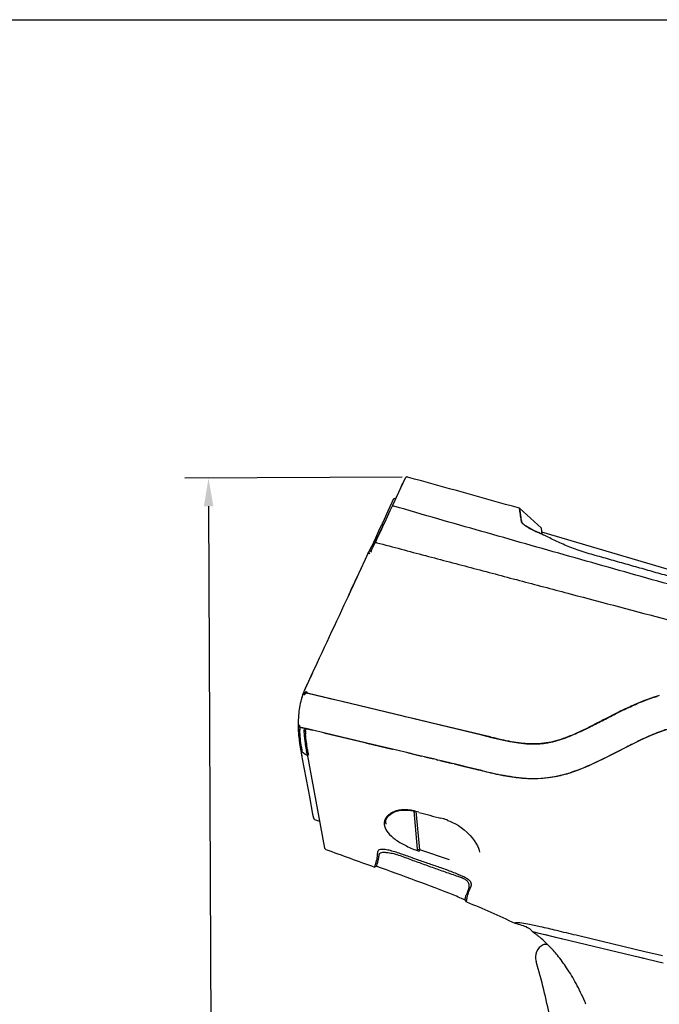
# Model space of a CAD drawing. Header units: millimetres. Extents: x 474 to 890, y 0 to 298.
# Tile 12 of 19: x 602 to 670, y 194 to 298. Entities that reach past the tile are written whole.
import ezdxf

# ---------------------------------------------------------------- set-up
doc = ezdxf.new("R2010")
doc.units = ezdxf.units.MM
doc.header["$LTSCALE"] = 23.1
doc.header["$PDMODE"] = 3
doc.header["$PDSIZE"] = 8
doc.layers.get('0').update_dxf_attribs({"linetype": 'CONTINUOUS'})
doc.layers.get('Defpoints').update_dxf_attribs({"linetype": 'CONTINUOUS'})
doc.layers.add('20_ALL_FEATURES', color=7, linetype='CONTINUOUS')
doc.layers.add('51__DRAFT_DIMS', color=7, linetype='CONTINUOUS')
doc.styles.get("Standard").update_dxf_attribs({"font": 'simfang.ttf'})
doc.dimstyles.new('DIMSTYLE_1', dxfattribs={"dimtxt": 3, "dimasz": 3, "dimexe": 2.5, "dimexo": 0.5, "dimgap": 0.75, "dimtad": 1, "dimdec": 1, "dimdsep": 46, "dimtxsty": 'STANDARD', "dimblk": '_FILLED', "dimblk1": '_FILLED', "dimblk2": '_FILLED', "dimcen": 0.09, "dimclrt": 3, "dimadec": 1, "dimazin": 2, "dimtp": 0.5, "dimtm": 0.5, "dimtfac": 1, "dimtdec": 1, "dimtofl": 0, "dimtmove": 0, "dimatfit": 3, "dimldrblk": '_FILLED', "dimfxl": 1, "dimtolj": 1, "dimarcsym": 0})

# ---------------------------------------------------------------- blocks, each defined once
blk = doc.blocks.new('_FILLED')
at = {"color": 0, "linetype": 'ByBlock'}
blk.add_solid([(0, 0), (-1, 0.167), (-1, -0.167)], dxfattribs=at)
blk = doc.blocks.new('*D15')
at = {"layer": '51__DRAFT_DIMS', "color": 0, "lineweight": -2}
for p, q in [((642.25, 249.64), (619.15, 249.53)), ((622.48, 83.02), (621.67, 246.54)), ((661.83, 80.22), (620, 80.01))]:
    blk.add_line(p, q, dxfattribs=at)
at = {"layer": 'Defpoints', "color": 0}
for p in [(621.65, 249.54), (642.75, 249.65), (662.33, 80.22)]:
    blk.add_point(p, dxfattribs=at)
at = {"layer": '51__DRAFT_DIMS', "color": 0, "linetype": 'ByBlock', "lineweight": -2, "xscale": 3, "yscale": 3, "zscale": 3}
for p, rotation in [((621.65, 249.54), 90.28656286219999), ((622.5, 80.02), 270.2865628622)]:
    blk.add_blockref('_FILLED', p, dxfattribs=dict(at, rotation=rotation))
at = {"layer": '51__DRAFT_DIMS', "color": 3, "insert": (625.88, 164.72), "char_height": 3, "attachment_point": 2, "rotation": 270.2866}
blk.add_mtext('\\A1;169.5', dxfattribs=at)

msp = doc.modelspace()

# ---------------------------------------------------------------- linework, layer by layer
msp.add_lwpolyline([(474.26, 298.29), (890.02, 298.29), (890.02, -0.5), (474.26, -0.5)], close=True)
at = {"layer": '20_ALL_FEATURES', "color": 7}
for p, q in [((642.57, 249.53), (641.61, 247.48)), ((642.05, 248.41), (642.14, 248.6)), ((642.14, 248.6), (642.25, 248.85)), ((642.25, 248.85), (642.31, 248.97)), ((641.3, 247.24), (641.15, 246.93)), ((641.32, 247.28), (641.3, 247.24)), ((641.49, 247.22), (641.47, 247.16)), ((641.61, 247.48), (641.49, 247.22)), ((641.15, 246.93), (640.72, 246)), ((641.14, 246.46), (640.94, 246.04)), ((641.21, 246.62), (641.14, 246.46)), ((641.47, 247.16), (641.21, 246.62)), ((654.72, 246.32), (657.06, 244.22)), ((640.72, 246), (640.17, 244.82)), ((640.94, 246.04), (640.35, 244.77)), ((639.85, 244.14), (639.39, 243.15)), ((640.05, 244.16), (639.56, 243.12)), ((640, 244.46), (639.85, 244.14)), ((640.15, 244.34), (639.96, 243.92)), ((640.07, 244.61), (640, 244.46)), ((640.15, 244.39), (640.05, 244.16)), ((640.13, 244.74), (640.07, 244.61)), ((640.17, 244.82), (640.13, 244.74)), ((640.35, 244.77), (640.15, 244.34)), ((640.33, 244.76), (640.15, 244.39)), ((655.13, 244.63), (655.17, 244.6)), ((657.12, 243.55), (657.06, 244.22)), ((657.06, 244.22), (657.06, 244.22)), ((657.06, 244.22), (657.06, 244.22)), ((639.39, 243.15), (638.93, 242.15)), ((639.56, 243.12), (639.12, 242.18)), ((639.56, 243.07), (639.4, 242.73)), ((639.96, 243.92), (639.56, 243.07)), ((656.9, 243.65), (656.81, 243.7)), ((656.81, 243.69), (656.94, 243.63)), ((674.9, 238.52), (657.1, 243.77)), ((638.93, 242.15), (638.77, 241.82)), ((638.78, 241.83), (638.84, 241.97)), ((638.84, 241.97), (638.93, 242.17)), ((638.93, 242.17), (638.98, 242.26)), ((639.12, 242.18), (638.96, 241.84)), ((638.97, 242.25), (638.97, 242.25)), ((639.4, 242.73), (639.36, 242.65)), ((638.38, 240.98), (638.6, 241.46)), ((638.39, 241), (638.63, 241.51)), ((638.6, 241.46), (638.7, 241.66)), ((638.65, 241.56), (638.61, 241.48)), ((638.69, 241.64), (638.65, 241.56)), ((638.73, 241.72), (638.69, 241.64)), ((638.7, 241.66), (638.78, 241.83)), ((638.77, 241.82), (638.73, 241.72)), ((638.97, 241.84), (638.88, 241.65)), ((638.96, 241.84), (638.88, 241.65)), ((636.58, 237.13), (636.63, 237.22)), ((636.63, 237.22), (636.79, 237.57)), ((632.48, 228.33), (632.45, 228.27)), ((632.59, 228.57), (632.48, 228.33)), ((632.7, 228.81), (632.59, 228.57)), ((632.79, 229), (632.89, 229.22)), ((632.16, 227.65), (632.14, 227.6)), ((632.38, 228.13), (632.16, 227.65)), ((632.45, 228.27), (632.38, 228.13)), ((632.04, 226.66), (631.93, 226.69)), ((631.97, 226.73), (632.11, 226.67)), ((632.13, 226.64), (632.04, 226.66)), ((651.76, 221.95), (632.13, 226.64)), ((632.2, 226.62), (632.13, 226.64)), ((633.99, 226.2), (632.2, 226.62)), ((669.29, 226.3), (669.25, 226.29)), ((634.04, 226.18), (633.99, 226.2)), ((634.59, 226.05), (634.04, 226.18)), ((635.69, 225.79), (634.59, 226.05)), ((635.86, 225.75), (635.69, 225.79)), ((642.34, 224.2), (635.86, 225.75)), ((642.56, 224.15), (642.34, 224.2)), ((643.55, 223.91), (642.56, 224.15)), ((666.17, 225.06), (666.05, 225)), ((666.23, 225.08), (666.17, 225.06)), ((631.19, 223.24), (631.19, 223.22)), ((645.44, 223.46), (643.55, 223.91)), ((645.58, 223.42), (645.44, 223.46)), ((645.76, 223.38), (645.58, 223.42)), ((650.67, 222.21), (645.76, 223.38)), ((663.54, 223.74), (663.43, 223.68)), ((631.85, 222.93), (631.34, 223.05)), ((631.35, 223.05), (632.12, 222.86)), ((632.02, 222.85), (632.03, 222.88)), ((632.75, 222.71), (632.03, 222.88)), ((632.12, 222.86), (632.75, 222.71)), ((633.92, 222.43), (632.75, 222.71)), ((633.92, 222.43), (638.28, 221.39)), ((638.48, 221.34), (633.92, 222.43)), ((650.67, 222.21), (651.76, 221.95)), ((651.59, 221.99), (650.67, 222.21)), ((660.94, 222.46), (661.39, 222.67)), ((661.32, 222.64), (661.28, 222.62)), ((661.49, 222.72), (661.32, 222.64)), ((661.39, 222.67), (661.32, 222.64)), ((661.37, 222.66), (661.32, 222.64)), ((661.37, 222.66), (661.43, 222.69)), ((661.43, 222.69), (661.49, 222.72)), ((638.28, 221.39), (638.48, 221.34)), ((638.48, 221.34), (641.2, 220.69)), ((641.2, 220.69), (638.48, 221.34)), ((638.48, 221.34), (641.18, 220.7)), ((651.76, 221.95), (651.59, 221.99)), ((651.76, 221.95), (652.71, 221.72)), ((664.48, 220.1), (666.7, 221.22)), ((666.96, 221.35), (666.82, 221.28)), ((631.51, 220.28), (631.55, 220.04)), ((632.1, 220.29), (632.08, 220.42)), ((632.13, 220.15), (634, 210.18)), ((643.29, 220.19), (641.2, 220.69)), ((642.92, 220.28), (642.73, 220.33)), ((643.8, 220.07), (642.92, 220.28)), ((643.29, 220.19), (644.3, 219.95)), ((644.3, 219.95), (643.8, 220.07)), ((644.63, 219.87), (644.3, 219.95)), ((666.09, 220.91), (665.81, 220.77)), ((644.63, 219.87), (645.56, 219.65)), ((645.56, 219.65), (644.63, 219.87)), ((645.85, 219.58), (645.56, 219.65)), ((645.85, 219.58), (646.04, 219.53)), ((646.04, 219.53), (645.85, 219.58)), ((646.26, 219.48), (646.04, 219.53)), ((646.26, 219.48), (647.55, 219.17)), ((647.31, 219.23), (646.26, 219.48)), ((647.55, 219.17), (647.31, 219.23)), ((647.78, 219.12), (647.55, 219.17)), ((647.78, 219.12), (648.45, 218.96)), ((648.78, 218.88), (647.78, 219.12)), ((648.45, 218.96), (649.02, 218.82)), ((649.02, 218.82), (648.78, 218.88)), ((649.02, 218.82), (650.23, 218.53)), ((650.23, 218.53), (649.02, 218.82)), ((650.57, 218.45), (650.23, 218.53)), ((650.79, 218.4), (650.56, 218.45)), ((650.57, 218.45), (651.72, 218.18)), ((651.72, 218.18), (652.98, 217.91)), ((652.98, 217.91), (654.15, 217.72)), ((658.09, 217.72), (659.02, 217.9)), ((658.83, 217.86), (658.85, 217.86)), ((658.83, 217.86), (658.85, 217.86)), ((659.02, 217.9), (660, 218.16)), ((654.15, 217.72), (655.21, 217.61)), ((657.19, 217.62), (658.09, 217.72)), ((632.38, 215.63), (632.72, 213.79)), ((632.72, 213.79), (632.8, 213.38)), ((643.89, 210.07), (643.51, 214.13)), ((644.03, 213.98), (643.7, 214.07)), ((644.11, 209.99), (643.73, 214.09)), ((632.93, 213.23), (633.46, 213.04)), ((640.49, 212.82), (640.49, 212.9)), ((646.67, 213.27), (646.35, 213.36)), ((647.07, 213.12), (647.31, 213.04)), ((647.31, 213.04), (647.6, 212.9)), ((647.28, 208.94), (644.11, 209.99)), ((639.54, 208.22), (639.31, 208.15)), ((648.81, 204.72), (648.56, 204.82)), ((648.93, 204.68), (648.81, 204.72)), ((648.93, 204.68), (648.93, 204.69)), ((649.08, 204.46), (648.93, 204.68)), ((656.06, 201.3), (656.23, 201.26)), ((656.06, 201.3), (670.01, 197.97)), ((661.17, 200.8), (660.76, 200.9)), ((668.06, 199.15), (661.17, 200.8)), ((657.39, 199.97), (657.25, 199.9)), ((657.39, 199.97), (657.67, 199.95)), ((669.45, 198.82), (668.06, 199.15)), ((667.05, 198.67), (667.99, 198.45)), ((669.91, 198.71), (669.45, 198.82))]:
    msp.add_line(p, q, dxfattribs=at)
for points in [[(642.81, 249.64), (642.8, 249.64), (642.76, 249.65), (642.73, 249.65), (642.7, 249.64), (642.67, 249.63), (642.64, 249.61), (642.61, 249.59), (642.59, 249.56), (642.57, 249.53)], [(641.45, 247.36), (641.41, 247.34), (641.37, 247.33), (641.34, 247.31), (641.32, 247.28)], [(641.53, 247.35), (641.52, 247.35), (641.48, 247.36), (641.45, 247.36)], [(659.27, 221.78), (660.08, 222.09), (660.94, 222.46)], [(666.7, 221.22), (667.7, 221.71), (668.64, 222.14), (669.52, 222.5), (670.35, 222.78)], [(652.71, 221.72), (653.7, 221.52), (654.6, 221.37), (655.45, 221.28), (656.25, 221.25), (656.99, 221.29), (657.74, 221.38), (658.5, 221.55), (659.27, 221.78)], [(660, 218.16), (661.01, 218.5), (662.07, 218.94), (663.24, 219.48), (664.48, 220.1)], [(655.21, 217.61), (656.23, 217.58), (657.19, 217.62)], [(640.49, 212.9), (640.5, 213.06), (640.54, 213.22), (640.61, 213.37), (640.71, 213.51), (640.82, 213.64), (640.96, 213.75), (641.11, 213.86), (641.27, 213.95), (641.45, 214.03), (641.64, 214.1), (641.83, 214.15), (642.04, 214.19), (642.25, 214.21), (642.47, 214.22), (642.7, 214.22), (642.93, 214.2), (643.18, 214.17)], [(643.18, 214.17), (643.43, 214.12), (643.58, 214.08)], [(647.6, 212.9), (647.91, 212.75), (648.22, 212.56), (648.53, 212.35), (648.85, 212.11), (649.15, 211.84), (649.43, 211.56), (649.68, 211.27), (649.91, 210.98), (650.09, 210.69), (650.24, 210.43), (650.35, 210.18), (650.42, 209.95), (650.47, 209.75)], [(656.23, 201.26), (656.76, 201.13), (657.44, 200.98)], [(657.44, 200.98), (658.28, 200.76), (659.28, 200.53)]]:
    msp.add_lwpolyline(points, dxfattribs=at)
for centre, radius, start, end in [((107.92, -1693.3), 2015.22, 74.25625, 74.608), ((649.72, 244.31), 5.24, 7.7736, 9.0601), ((655.83, 245.47), 1.09, 223.8501, 226.4666), ((656.06, 245.7), 1.42, 226.4687, 229.0069), ((656.23, 245.9), 1.67, 228.9534, 229.5573), ((656.18, 245.84), 1.6, 229.3256, 230.4742), ((656.31, 245.98), 1.79, 230.4666, 231.1946), ((623.9, 172.95), 78.03, 64.6449, 64.9787), ((604.88, 131.55), 123.58, 64.9114, 65.0877), ((633.91, 193.66), 55.02, 64.5598, 64.8616), ((647.83, 220.1), 17.39, 155.6219, 155.9745), ((666.94, 211.39), 38.39, 155.0925, 155.56), ((638.95, 223.94), 7.71, 161.8667, 164.4756), ((638.96, 223.94), 7.73, 158.3606, 163.1693), ((639, 223.92), 7.77, 157.951, 160.154), ((631.89, 226.49), 0.204, 150.2823, 159.9269), ((640.04, 223.58), 8.79, 160.0377, 160.5482), ((639.11, 223.88), 7.89, 158.0997, 158.3597), ((639.06, 223.9), 7.83, 158.2035, 158.3448), ((640.55, 223.39), 9.33, 159.1181, 160.0335), ((639.5, 223.72), 8.31, 157.7531, 158.0989), ((639.43, 223.75), 8.23, 157.7591, 158.2008), ((640.96, 223.12), 9.88, 156.5378, 157.7248), ((639.84, 223.58), 8.68, 157.6335, 157.7617), ((641.13, 223.05), 10.07, 156.507, 157.6069), ((642.49, 222.47), 11.55, 155.9266, 157.3141), ((632.53, 228.29), 1.92, 248.8332, 249.8093), ((634.62, 225.83), 2.83, 164.6275, 166.8094), ((645.03, 221.35), 14.32, 155.6835, 156.5354), ((631.88, 226.43), 0.267, 79.2342, 86.4999), ((632.06, 226.76), 0.1, 155.4201, 256.5494), ((673.69, 211.86), 15.1, 106.8147, 107.0312), ((673.86, 211.29), 15.69, 106.4686, 106.9437), ((673.66, 211.98), 14.97, 106.4649, 106.8142), ((673.59, 212.2), 14.75, 105.7728, 106.467), ((681.57, 191.98), 36.5, 114.2239, 114.8711), ((682.46, 190.57), 38.14, 114.8414, 115.1928), ((682.71, 189.57), 39.17, 114.8918, 115.8014), ((683.89, 187.54), 41.49, 115.1917, 115.4712), ((643.92, 223.35), 12.74, 178.481, 180.5015), ((643.96, 223.35), 12.77, 178.6965, 180.4996), ((631.39, 223.24), 0.2, 180.4903, 257.4532), ((644.51, 223.36), 13.32, 180.4958, 181.8089), ((644.36, 223.36), 13.17, 180.5934, 180.8733), ((644.68, 223.36), 13.49, 180.8779, 182.3118), ((643.81, 223.62), 12.5, 181.8148, 182.6088), ((645.01, 223.37), 13.82, 181.809, 183.0777), ((645, 223.37), 13.81, 181.7906, 183.0478), ((645.26, 223.39), 14.08, 182.313, 183.5656), ((645.8, 223.42), 14.62, 183.0481, 186.6588), ((645.82, 223.42), 14.64, 183.5699, 185.1585), ((646.89, 223.52), 15.71, 185.1759, 187.7694), ((650.94, 223.48), 19.6, 181.2723, 182.2179), ((631.99, 222.69), 0.203, 173.2994, 183.0191), ((645.44, 223.4), 13.67, 183.0096, 184.224), ((645.28, 223.39), 13.51, 183.0081, 183.2363), ((645.35, 223.39), 13.58, 183.2362, 183.3681), ((645.49, 223.4), 13.72, 183.3687, 183.8593), ((645.65, 223.41), 13.88, 183.8588, 184.0898), ((645.77, 223.42), 14, 184.0898, 184.3773), ((646.02, 223.44), 14.25, 184.2214, 185.3805), ((646.27, 223.46), 14.5, 185.2411, 185.4234), ((646.54, 223.49), 14.77, 185.4259, 186.4094), ((641.65, 222.95), 9.7, 182.0325, 183.8094), ((632.55, 222.64), 0.563, 158.3112, 160.1513), ((653.63, 237.85), 17.02, 291.756, 291.988), ((653.33, 238.6), 17.84, 291.9891, 292.3464), ((647.07, 252.86), 33.41, 294.7002, 294.9553), ((646.15, 254.85), 35.61, 294.9547, 295.145), ((643.37, 260.74), 42.12, 295.3089, 295.7192), ((646.67, 253.81), 34.44, 295.4769, 295.9497), ((642.67, 262.19), 43.73, 295.4877, 295.7154), ((638.25, 271.33), 53.88, 295.7267, 296.2038), ((640.88, 265.91), 47.86, 295.714, 295.8461), ((638.31, 271.2), 53.74, 295.8485, 296.0835), ((644.6, 258.07), 39.18, 295.947, 296.2435), ((642.77, 261.79), 43.33, 296.242, 296.4211), ((647.48, 223.6), 16.31, 186.6076, 187.6912), ((650.33, 224), 19.18, 187.7392, 189.5788), ((646.83, 223.52), 15.06, 186.4071, 186.6489), ((647.32, 223.58), 15.56, 186.652, 187.3988), ((647.9, 223.65), 16.14, 187.3958, 187.6266), ((648.69, 223.76), 16.94, 187.6319, 188.486), ((649.52, 223.88), 17.78, 188.4804, 188.6114), ((650.34, 224.01), 18.61, 188.6156, 189.2775), ((651.57, 224.21), 19.85, 189.2739, 189.5019), ((654.22, 236.37), 15.44, 290.531, 291.7713), ((654.58, 235.43), 14.43, 290.513, 290.641), ((709.91, 134.79), 96.63, 116.4841, 116.9707), ((691.13, 172.49), 54.51, 116.0129, 116.3223), ((658.65, 225.41), 27.62, 189.5918, 190.224), ((658.7, 225.42), 27.67, 189.5971, 190.2241), ((679.21, 229.11), 48.51, 190.2136, 190.4885), ((746.09, 241.44), 116.51, 190.4191, 190.6082), ((649.87, 223.68), 18.55, 188.5447, 189.3914), ((648.76, 223.5), 17.43, 189.391, 190.2685), ((638.98, 231.11), 13, 235.515, 236.4607), ((639.89, 232.49), 14.66, 236.4597, 237.2694), ((641, 234.21), 16.7, 237.2694, 238.0036), ((653.6, 224.54), 21.91, 189.5009, 189.6744), ((655.44, 224.86), 23.78, 189.6737, 189.8053), ((658.82, 225.44), 27.21, 189.8077, 190.0389), ((671.66, 227.73), 40.25, 190.0581, 190.4583), ((749.32, 242.06), 119.22, 190.4582, 190.5914), ((647.16, 223.06), 15.18, 189.0598, 190.1893), ((644.26, 222.53), 12.23, 190.1739, 191.6329), ((740.74, 599.75), 391.81, 256.4629, 256.6949), ((675.46, 321.07), 105.59, 256.4935, 256.9676), ((662.66, 265.93), 48.99, 257.0053, 257.6107), ((659.61, 252.03), 34.76, 257.6086, 258.483), ((658.11, 244.72), 27.29, 258.491, 259.3873), ((656.11, 230.64), 13.07, 280.3215, 282.0013), ((656.2, 230.34), 12.76, 281.5358, 281.8657), ((656.09, 230.85), 13.28, 281.9061, 286.1088), ((655.9, 231.58), 14.03, 282.1444, 285.9258), ((655.78, 231.95), 14.43, 286.0746, 287.39), ((656.41, 234.46), 16.89, 263.0343, 263.5777), ((656.3, 233.3), 15.72, 262.894, 265.1508), ((656.29, 233.43), 15.85, 263.5672, 265.3658), ((656.2, 232.31), 14.73, 265.3679, 267.1716), ((656.19, 231.97), 14.4, 265.3292, 267.1738), ((656.16, 231.54), 13.96, 267.177, 269.1251), ((656.16, 230.86), 13.28, 269.1022, 275.2325), ((656.18, 230.5), 12.92, 275.2648, 275.7168), ((656.19, 230.39), 12.81, 275.7155, 280.1463), ((656.23, 230), 12.42, 275.7556, 280.3246), ((656.2, 230.35), 12.77, 280.1491, 281.5356), ((642.52, 210.18), 4.07, 80.2579, 82.3196), ((642.55, 210.36), 3.88, 77.2353, 80.2428), ((642.61, 210.62), 3.61, 76.2298, 77.2447), ((642.71, 211.03), 3.2, 75.1167, 76.2293), ((642.79, 211.35), 2.87, 73.9143, 75.1162), ((732, 536.96), 334.75, 254.7641, 255.1748), ((633, 213.42), 0.2, 190.6017, 249.8202), ((641.47, 212.78), 1.14, 187.6988, 192.7617), ((641.66, 212.92), 1.17, 184.6725, 190.2117), ((644.98, 206.87), 6.62, 74.6977, 75.1357), ((645.13, 207.43), 6.05, 73.3032, 74.7081), ((645.33, 208.07), 5.37, 70.894, 73.3527), ((647.62, 220.37), 11.12, 250.0541, 251.3321), ((647.58, 219.89), 10.49, 249.4158, 250.7024), ((629.02, 214.71), 15.81, 342.0583, 342.6449), ((643.75, 196.58), 11.68, 65.8709, 67.5936), ((642.82, 191.87), 16.22, 70.4522, 70.7229), ((645.24, 199.92), 8.02, 64.3665, 65.8439), ((648.41, 205.95), 1.05, 51.5397, 53.5943), ((648.36, 205.59), 1.54, 50.3898, 52.4915), ((600, 85.72), 128.62, 67.8161, 68.1704), ((651.79, 194.88), 7.71, 52.8155, 56.3495), ((652.34, 195.61), 6.79, 51.1712, 52.8043), ((648.81, 191.07), 12.55, 46.5324, 49.7596), ((647.47, 189.66), 14.49, 44.1412, 46.5293), ((657.91, 198.55), 1.5, 116.0412, 196.9557), ((632.7, 181.18), 31.61, 23.0459, 23.6509)]:
    msp.add_arc(centre, radius, start, end, dxfattribs=at)
for points, knots in [([(641.36, 246.55), (641.32, 246.56), (641.23, 246.56), (641.16, 246.5), (641.14, 246.46)], [0, 0, 0, 0, 0.528813, 1, 1, 1, 1]), ([(678.78, 235.97), (675.66, 236.82), (669.42, 238.55), (660.06, 241.21), (650.71, 243.85), (644.47, 245.64), (641.36, 246.55)], [0, 0, 0, 0, 0.249671, 0.499815, 0.750003, 1, 1, 1, 1]), ([(654.72, 246.25), (654.72, 246.26), (654.72, 246.28), (654.72, 246.3), (654.72, 246.32), (654.72, 246.32)], [0, 0, 0, 0, 0.482824, 0.803376, 1, 1, 1, 1]), ([(654.72, 246.32), (654.72, 246.32), (654.72, 246.31), (654.72, 246.3), (654.72, 246.28), (654.72, 246.26), (654.72, 246.25)], [0, 0, 0, 0, 0.061884, 0.242628, 0.553088, 1, 1, 1, 1]), ([(654.78, 245.9), (654.77, 245.93), (654.76, 246.05), (654.74, 246.17), (654.72, 246.25)], [0, 0, 0, 0, 0.32412, 1, 1, 1, 1]), ([(654.72, 246.25), (654.73, 246.2), (654.75, 246.08), (654.77, 245.97), (654.78, 245.9)], [0, 0, 0, 0, 0.398603, 1, 1, 1, 1]), ([(654.82, 245.63), (654.82, 245.65), (654.8, 245.74), (654.79, 245.83), (654.78, 245.9)], [0, 0, 0, 0, 0.272469, 1, 1, 1, 1]), ([(654.78, 245.9), (654.78, 245.87), (654.8, 245.79), (654.81, 245.7), (654.82, 245.63)], [0, 0, 0, 0, 0.227741, 1, 1, 1, 1]), ([(654.91, 245.02), (654.91, 245.13), (654.86, 245.33), (654.84, 245.53), (654.82, 245.63)], [0, 0, 0, 0, 0.539486, 1, 1, 1, 1]), ([(654.82, 245.63), (654.83, 245.55), (654.85, 245.39), (654.88, 245.22), (654.9, 245.13)], [0, 0, 0, 0, 0.465728, 1, 1, 1, 1]), ([(640.11, 244.55), (640.1, 244.55), (640.06, 244.53), (640.03, 244.51), (640.01, 244.48)], [0, 0, 0, 0, 0.261949, 1, 1, 1, 1]), ([(655.05, 244.71), (655, 244.76), (654.93, 244.85), (654.92, 244.97), (654.91, 245.02)], [0, 0, 0, 0, 0.590303, 1, 1, 1, 1]), ([(654.92, 245.02), (654.92, 244.97), (654.94, 244.86), (655.01, 244.76), (655.05, 244.71)], [0, 0, 0, 0, 0.423123, 1, 1, 1, 1]), ([(656.81, 243.7), (656.47, 243.86), (656, 244.07), (655.45, 244.4), (655.23, 244.55), (655.14, 244.62)], [0, 0, 0, 0, 0.587734, 0.820063, 1, 1, 1, 1]), ([(655.18, 244.59), (655.21, 244.57), (655.32, 244.48), (655.45, 244.4), (655.54, 244.34)], [0, 0, 0, 0, 0.218795, 1, 1, 1, 1]), ([(655.54, 244.34), (655.73, 244.23), (656.15, 244.01), (656.58, 243.8), (656.81, 243.69)], [0, 0, 0, 0, 0.459993, 1, 1, 1, 1]), ([(707.94, 229.59), (707.6, 229.62), (706.82, 229.71), (705.55, 229.92), (704.08, 230.22), (702.49, 230.62), (700.84, 231.03), (699.17, 231.45), (697.5, 231.88), (696.08, 232.22), (694.95, 232.55), (694.1, 232.82), (693.28, 233.11), (692.63, 233.36), (692.14, 233.57), (691.8, 233.72), (691.48, 233.87), (691.04, 234.08), (690.42, 234.33), (689.74, 234.54), (689.17, 234.69), (688.6, 234.84), (687.88, 235.04), (687.03, 235.27), (685.89, 235.58), (684.46, 235.96), (682.74, 236.43), (681.31, 236.83), (680.16, 237.14), (679.3, 237.38), (678.44, 237.62), (677.58, 237.86), (676.72, 238.1), (676, 238.3), (675.45, 238.43), (675.08, 238.5), (674.76, 238.53), (674.49, 238.53), (674.23, 238.52), (673.96, 238.53), (673.66, 238.55), (673.2, 238.59), (672.59, 238.68), (671.8, 238.82), (670.97, 239), (670.12, 239.23), (669.26, 239.47), (668.4, 239.71), (667.53, 239.96), (666.38, 240.28), (664.94, 240.69), (663.5, 241.1), (662.35, 241.42), (661.5, 241.68), (660.67, 241.96), (659.9, 242.25), (659.19, 242.55), (658.35, 242.96), (657.73, 243.26), (657.32, 243.46)], [0, 0, 0, 0, 0.019684, 0.044491, 0.073426, 0.105204, 0.137704, 0.170368, 0.203228, 0.236338, 0.253342, 0.270378, 0.287014, 0.302788, 0.310232, 0.317347, 0.323956, 0.33034, 0.345284, 0.36222, 0.370647, 0.379043, 0.395837, 0.412659, 0.429502, 0.463245, 0.497054, 0.530922, 0.547876, 0.564841, 0.581817, 0.598802, 0.615786, 0.632764, 0.640922, 0.648265, 0.654215, 0.659134, 0.663806, 0.668906, 0.674676, 0.680972, 0.694794, 0.710076, 0.726387, 0.743267, 0.760319, 0.777356, 0.794397, 0.811445, 0.845541, 0.879643, 0.896697, 0.91371, 0.930396, 0.946289, 0.960813, 0.974112, 1, 1, 1, 1]), ([(639.36, 242.65), (639.37, 242.67), (639.43, 242.69), (639.49, 242.68), (639.54, 242.67), (639.56, 242.66)], [0, 0, 0, 0, 0.370938, 0.660199, 1, 1, 1, 1]), ([(639.56, 242.66), (641.27, 242.2), (644.71, 241.29), (649.87, 239.93), (655.03, 238.56), (661.92, 236.74), (670.51, 234.46), (677.39, 232.64), (680.83, 231.73)], [0, 0, 0, 0, 0.124904, 0.24993, 0.375001, 0.500102, 0.750305, 1, 1, 1, 1]), ([(638.61, 241.48), (637.85, 239.84), (635.69, 235.21), (633.43, 230.41), (631.97, 227.23), (631.89, 227.06)], [0, 0, 0, 0, 0.341164, 0.964858, 1, 1, 1, 1]), ([(636.79, 237.57), (636.9, 237.81), (637.19, 238.44), (637.63, 239.37), (638.06, 240.29), (638.28, 240.77), (638.38, 240.98)], [0, 0, 0, 0, 0.211836, 0.550396, 0.82513, 1, 1, 1, 1]), ([(638.67, 241.51), (638.66, 241.51), (638.64, 241.51), (638.62, 241.5), (638.61, 241.48)], [0, 0, 0, 0, 0.312542, 1, 1, 1, 1]), ([(638.81, 241.49), (638.79, 241.49), (638.75, 241.51), (638.7, 241.51), (638.67, 241.51)], [0, 0, 0, 0, 0.281598, 1, 1, 1, 1]), ([(631.58, 226.23), (631.56, 226.15), (631.45, 225.79), (631.31, 225.15), (631.22, 224.36), (631.2, 223.86), (631.19, 223.64)], [0, 0, 0, 0, 0.099838, 0.425835, 0.751833, 1, 1, 1, 1]), ([(631.69, 226.56), (631.69, 226.56), (631.71, 226.55), (631.73, 226.53), (631.78, 226.51), (631.81, 226.5), (631.83, 226.49)], [0, 0, 0, 0, 0.090604, 0.299575, 0.597962, 1, 1, 1, 1]), ([(631.83, 226.69), (631.82, 226.69), (631.79, 226.68), (631.77, 226.66), (631.75, 226.64)], [0, 0, 0, 0, 0.264642, 1, 1, 1, 1]), ([(631.89, 226.58), (631.9, 226.61), (631.91, 226.64), (631.92, 226.68), (631.93, 226.69)], [0, 0, 0, 0, 0.651824, 1, 1, 1, 1]), ([(632.15, 226.75), (632.11, 226.76), (632.05, 226.78), (632, 226.8), (631.98, 226.8)], [0, 0, 0, 0, 0.656062, 1, 1, 1, 1]), ([(632.13, 226.64), (632.13, 226.64), (632.13, 226.66), (632.13, 226.68), (632.14, 226.71), (632.15, 226.74), (632.15, 226.75)], [0, 0, 0, 0, 0.087291, 0.308296, 0.631657, 1, 1, 1, 1]), ([(666.23, 225.08), (666.26, 225.1), (666.78, 225.34), (667.78, 225.78), (668.79, 226.15), (669.31, 226.31), (669.33, 226.31)], [0, 0, 0, 0, 0.035377, 0.50875, 0.982124, 1, 1, 1, 1]), ([(669.27, 226.3), (668.77, 226.14), (667.81, 225.79), (666.88, 225.39), (666.44, 225.18)], [0, 0, 0, 0, 0.519394, 1, 1, 1, 1]), ([(631.52, 226.01), (631.51, 226), (631.44, 225.71), (631.31, 225.15), (631.22, 224.38), (631.2, 223.89), (631.19, 223.69)], [0, 0, 0, 0, 0.012763, 0.377567, 0.742372, 1, 1, 1, 1]), ([(665.66, 224.83), (665.05, 224.54), (663.85, 223.92), (662.65, 223.29), (662.04, 222.99)], [0, 0, 0, 0, 0.499738, 1, 1, 1, 1]), ([(662.05, 222.99), (662.06, 223), (662.55, 223.24), (663.51, 223.72), (664.82, 224.4), (665.67, 224.82), (666.05, 225)], [0, 0, 0, 0, 0.012552, 0.365573, 0.718594, 1, 1, 1, 1]), ([(631.37, 223.23), (631.33, 223.23), (631.28, 223.23), (631.22, 223.23), (631.2, 223.24), (631.19, 223.24)], [0, 0, 0, 0, 0.667405, 0.876062, 1, 1, 1, 1]), ([(631.34, 223.05), (631.34, 223.05), (631.34, 223.06), (631.34, 223.07), (631.35, 223.11), (631.36, 223.16), (631.36, 223.21), (631.37, 223.23)], [0, 0, 0, 0, 0.02482, 0.081975, 0.293978, 0.614754, 1, 1, 1, 1]), ([(663.43, 223.68), (662.98, 223.46), (662.49, 223.21), (661.99, 222.96), (661.94, 222.94)], [0, 0, 0, 0, 0.895351, 1, 1, 1, 1]), ([(631.21, 222.63), (631.21, 222.62), (631.23, 222.31), (631.28, 221.73), (631.36, 221.14), (631.41, 220.83), (631.42, 220.8)], [0, 0, 0, 0, 0.025366, 0.490357, 0.955347, 1, 1, 1, 1]), ([(631.53, 220.93), (631.49, 221.22), (631.41, 221.82), (631.37, 222.42), (631.35, 222.72)], [0, 0, 0, 0, 0.48643, 1, 1, 1, 1]), ([(632.03, 222.88), (631.98, 222.9), (631.86, 222.87), (631.8, 222.76), (631.79, 222.71)], [0, 0, 0, 0, 0.52145, 1, 1, 1, 1]), ([(631.8, 222.65), (631.8, 222.65), (631.82, 222.64), (631.83, 222.63), (631.84, 222.63)], [0, 0, 0, 0, 0.218416, 1, 1, 1, 1]), ([(631.83, 222.1), (631.84, 222), (631.88, 221.63), (631.96, 221.07), (632.04, 220.61), (632.08, 220.42)], [0, 0, 0, 0, 0.180999, 0.670152, 1, 1, 1, 1]), ([(631.84, 222.63), (631.85, 222.62), (631.89, 222.61), (631.93, 222.6), (631.96, 222.6)], [0, 0, 0, 0, 0.218941, 1, 1, 1, 1]), ([(631.96, 222.6), (631.96, 222.64), (631.97, 222.68), (631.99, 222.73), (631.99, 222.74)], [0, 0, 0, 0, 0.761595, 1, 1, 1, 1]), ([(632.18, 220.67), (632.13, 220.93), (632.06, 221.47), (631.99, 222.02), (631.97, 222.3)], [0, 0, 0, 0, 0.478702, 1, 1, 1, 1]), ([(631.99, 222.74), (631.99, 222.75), (632, 222.78), (632.01, 222.81), (632.02, 222.83)], [0, 0, 0, 0, 0.27904, 1, 1, 1, 1]), ([(660.11, 222.1), (659.45, 221.83), (658.44, 221.48), (657.03, 221.27), (655.6, 221.22), (653.84, 221.46), (652.45, 221.78), (651.76, 221.95)], [0, 0, 0, 0, 0.249927, 0.375265, 0.500588, 0.750581, 1, 1, 1, 1]), ([(660.11, 222.1), (660.3, 222.18), (660.72, 222.36), (661.14, 222.55), (661.37, 222.66)], [0, 0, 0, 0, 0.439319, 1, 1, 1, 1]), ([(670.63, 222.87), (670.04, 222.7), (668.89, 222.27), (667.77, 221.75), (667.22, 221.48)], [0, 0, 0, 0, 0.498462, 1, 1, 1, 1]), ([(655.34, 221.29), (655.59, 221.27), (656.37, 221.23), (657.68, 221.32), (658.85, 221.63), (659.49, 221.86), (659.63, 221.91)], [0, 0, 0, 0, 0.172801, 0.533873, 0.894946, 1, 1, 1, 1]), ([(631.47, 220.51), (631.47, 220.48), (631.52, 220.42), (631.58, 220.4), (631.62, 220.39)], [0, 0, 0, 0, 0.446417, 1, 1, 1, 1]), ([(665.81, 220.77), (664.88, 220.3), (663.02, 219.34), (661.09, 218.5), (660.09, 218.18)], [0, 0, 0, 0, 0.499022, 1, 1, 1, 1]), ([(643.06, 214.21), (642.91, 214.23), (642.62, 214.26), (642.19, 214.24), (641.79, 214.18), (641.43, 214.08), (641.12, 213.93), (640.86, 213.75), (640.64, 213.57), (640.54, 213.42), (640.49, 213.35)], [0, 0, 0, 0, 0.157472, 0.30851, 0.450708, 0.582798, 0.701531, 0.810231, 0.909808, 1, 1, 1, 1]), ([(643.58, 214.08), (643.58, 214.08), (643.58, 214.08), (643.58, 214.09), (643.58, 214.1), (643.59, 214.1)], [0, 0, 0, 0, 0.066077, 0.258582, 1, 1, 1, 1]), ([(643.59, 214.1), (643.58, 214.1), (643.58, 214.09), (643.58, 214.08), (643.58, 214.08), (643.58, 214.08)], [0, 0, 0, 0, 0.73944, 0.935105, 1, 1, 1, 1]), ([(640.49, 213.35), (640.43, 213.24), (640.34, 213), (640.32, 212.75), (640.34, 212.63)], [0, 0, 0, 0, 0.508729, 1, 1, 1, 1]), ([(647.07, 213.12), (647.07, 213.12), (647.08, 213.14), (647.08, 213.14), (647.09, 213.15)], [0, 0, 0, 0, 0.277399, 1, 1, 1, 1]), ([(647.07, 213.15), (647.07, 213.15), (647.07, 213.14), (647.07, 213.13), (647.07, 213.12)], [0, 0, 0, 0, 0.722679, 1, 1, 1, 1]), ([(640.36, 212.53), (640.42, 212.27), (640.75, 211.72), (641.53, 211.04), (642.38, 210.55), (643.18, 210.17), (643.6, 209.99), (643.83, 209.92)], [0, 0, 0, 0, 0.181555, 0.410848, 0.689463, 0.84187, 1, 1, 1, 1]), ([(639.65, 209.83), (639.63, 209.77), (639.61, 209.65), (639.59, 209.42), (639.57, 209.17), (639.52, 208.91), (639.46, 208.7), (639.41, 208.52), (639.37, 208.38), (639.34, 208.27), (639.32, 208.2), (639.32, 208.18)], [0, 0, 0, 0, 0.113585, 0.220149, 0.405986, 0.55927, 0.686761, 0.792868, 0.880341, 0.949763, 1, 1, 1, 1]), ([(639.55, 208.29), (639.56, 208.35), (639.59, 208.48), (639.64, 208.65), (639.69, 208.83), (639.72, 208.99), (639.75, 209.18), (639.78, 209.39), (639.86, 209.71), (640.24, 209.73), (640.53, 209.72), (640.78, 209.69), (641.05, 209.65), (641.48, 209.56), (642.03, 209.37), (642.71, 209.12), (643.39, 208.87), (644.3, 208.54), (645.43, 208.13), (646.57, 207.73), (647.49, 207.41), (647.94, 207.26), (648.17, 207.18)], [0, 0, 0, 0, 0.016545, 0.039703, 0.053926, 0.070243, 0.089003, 0.11038, 0.134299, 0.179762, 0.200733, 0.224537, 0.251788, 0.283187, 0.353888, 0.425658, 0.497424, 0.569236, 0.712916, 0.856582, 0.928335, 1, 1, 1, 1]), ([(648.2, 207.38), (647.8, 207.54), (646.99, 207.85), (645.76, 208.28), (644.52, 208.7), (643.5, 209.06), (642.68, 209.36), (642.07, 209.58), (641.46, 209.78), (640.88, 209.94), (640.37, 210.03), (640, 210.04), (639.74, 209.98), (639.67, 209.87), (639.65, 209.83)], [0, 0, 0, 0, 0.143465, 0.28751, 0.431547, 0.575582, 0.64755, 0.719548, 0.791318, 0.859913, 0.918624, 0.96039, 0.984395, 1, 1, 1, 1]), ([(643.89, 210.07), (643.88, 210.04), (643.86, 209.99), (643.84, 209.94), (643.83, 209.92)], [0, 0, 0, 0, 0.607603, 1, 1, 1, 1]), ([(639.54, 208.22), (639.54, 208.22), (639.54, 208.25), (639.54, 208.27), (639.55, 208.29)], [0, 0, 0, 0, 0.206761, 1, 1, 1, 1]), ([(647.83, 205.12), (646.46, 205.67), (643.7, 206.72), (640.92, 207.72), (639.54, 208.22)], [0, 0, 0, 0, 0.499995, 1, 1, 1, 1]), ([(648.24, 207.15), (648.39, 207.1), (648.66, 207), (648.92, 206.87), (649.03, 206.79)], [0, 0, 0, 0, 0.541189, 1, 1, 1, 1]), ([(649.2, 206.88), (649.16, 206.91), (649.01, 207.01), (648.84, 207.09), (648.71, 207.15)], [0, 0, 0, 0, 0.228534, 1, 1, 1, 1]), ([(649.06, 206.77), (649.14, 206.7), (649.26, 206.57), (649.32, 206.35), (649.33, 206.18), (649.32, 206.08), (649.32, 206.03)], [0, 0, 0, 0, 0.38231, 0.624801, 0.823415, 1, 1, 1, 1]), ([(649.16, 204.92), (649.18, 205.02), (649.22, 205.17), (649.28, 205.39), (649.35, 205.58), (649.44, 205.8), (649.53, 205.99), (649.59, 206.18), (649.62, 206.35), (649.56, 206.58), (649.43, 206.71), (649.34, 206.78)], [0, 0, 0, 0, 0.146434, 0.235175, 0.336248, 0.45171, 0.583881, 0.657007, 0.737296, 0.837107, 1, 1, 1, 1]), ([(649.3, 206.81), (649.29, 206.82), (649.26, 206.84), (649.22, 206.87), (649.2, 206.88)], [0, 0, 0, 0, 0.23959, 1, 1, 1, 1]), ([(649.32, 206.03), (649.31, 205.94), (649.27, 205.76), (649.19, 205.53), (649.11, 205.33), (649.06, 205.22), (649.04, 205.16)], [0, 0, 0, 0, 0.317134, 0.583153, 0.808678, 1, 1, 1, 1]), ([(648.93, 204.69), (648.95, 204.75), (648.97, 204.83), (648.99, 204.94), (649.01, 205.01), (649.03, 205.09), (649.03, 205.14), (649.04, 205.16)], [0, 0, 0, 0, 0.383394, 0.526434, 0.684596, 0.837909, 1, 1, 1, 1]), ([(649.08, 204.46), (649.08, 204.49), (649.09, 204.54), (649.11, 204.65), (649.13, 204.78), (649.15, 204.87), (649.16, 204.92)], [0, 0, 0, 0, 0.157854, 0.380555, 0.661728, 1, 1, 1, 1]), ([(649.08, 204.46), (649.95, 204.1), (651.68, 203.37), (653.39, 202.59), (654.23, 202.18)], [0, 0, 0, 0, 0.500005, 1, 1, 1, 1]), ([(654.43, 202.23), (654.38, 202.23), (654.32, 202.22), (654.25, 202.2), (654.24, 202.18)], [0, 0, 0, 0, 0.672965, 1, 1, 1, 1]), ([(654.76, 202.21), (654.73, 202.21), (654.61, 202.22), (654.5, 202.23), (654.43, 202.23)], [0, 0, 0, 0, 0.298214, 1, 1, 1, 1]), ([(660.76, 200.9), (660.06, 201.06), (658.78, 201.37), (657.08, 201.78), (655.77, 202.06), (655.05, 202.18), (654.76, 202.21)], [0, 0, 0, 0, 0.350529, 0.64049, 0.858358, 1, 1, 1, 1]), ([(654.94, 201.99), (655.15, 201.92), (655.47, 201.81), (655.85, 201.57), (656.01, 201.4), (656.06, 201.3)], [0, 0, 0, 0, 0.500036, 0.750197, 1, 1, 1, 1]), ([(656.91, 200.65), (656.88, 200.68), (656.78, 200.76), (656.68, 200.85), (656.6, 200.91)], [0, 0, 0, 0, 0.292019, 1, 1, 1, 1]), ([(661.66, 193.86), (661.37, 194.51), (660.79, 195.73), (659.81, 197.37), (658.84, 198.7), (658.18, 199.44), (657.87, 199.75)], [0, 0, 0, 0, 0.300722, 0.577184, 0.812383, 1, 1, 1, 1]), ([(657.93, 192.22), (657.58, 194.12), (657.1, 196.07), (656.48, 198.11), (656.48, 198.11)], [0, 0, 0, 0, 0.999375, 1, 1, 1, 1])]:
    msp.add_open_spline(points, degree=3, knots=knots, dxfattribs=at)
for points in [[(640.01, 244.48), (640.01, 244.47), (640, 244.47), (640, 244.46)], [(640.23, 244.55), (640.19, 244.56), (640.15, 244.56), (640.11, 244.55)], [(655.05, 244.71), (655.06, 244.7), (655.07, 244.69), (655.08, 244.68)], [(655.08, 244.68), (655.1, 244.66), (655.12, 244.64), (655.14, 244.62)], [(631.75, 226.64), (631.73, 226.63), (631.72, 226.61), (631.71, 226.59)], [(631.9, 226.69), (631.88, 226.69), (631.85, 226.69), (631.83, 226.69)], [(669.25, 226.29), (668.34, 226.01), (667.46, 225.66), (666.6, 225.27)], [(631.79, 222.68), (631.79, 222.67), (631.8, 222.66), (631.8, 222.65)], [(660.11, 222.1), (659.96, 222.04), (659.81, 221.98), (659.66, 221.92)], [(661.32, 222.64), (660.92, 222.45), (660.52, 222.27), (660.11, 222.1)], [(655.34, 221.29), (655.27, 221.29), (655.21, 221.3), (655.14, 221.31)], [(631.55, 220.04), (631.83, 218.57), (632.1, 217.1), (632.38, 215.63)], [(654.36, 217.69), (653.93, 217.74), (653.51, 217.81), (653.09, 217.89)], [(643.7, 214.07), (643.66, 214.08), (643.62, 214.09), (643.59, 214.1)], [(634.12, 210.03), (634.06, 210.05), (634.01, 210.11), (634, 210.18)], [(634.12, 210.03), (635.85, 209.4), (637.58, 208.78), (639.31, 208.15)], [(639.32, 208.18), (639.31, 208.17), (639.31, 208.16), (639.31, 208.15)], [(654.23, 202.18), (654.47, 202.13), (654.71, 202.07), (654.94, 201.99)]]:
    msp.add_open_spline(points, degree=3, dxfattribs=at)

# ---------------------------------------------------------------- dimensions: what is measured, and where the dimension line sits
at = {"layer": '51__DRAFT_DIMS', "color": 4}
dim = msp.add_linear_dim(base=(621.65, 249.54), p1=(662.33, 80.22), p2=(642.75, 249.65), angle=90.2866, dimstyle='DIMSTYLE_1', dxfattribs=at)
dim.commit()
dim.dimension.update_dxf_attribs({"geometry": '*D15', "text_midpoint": (622.08, 164.71), "dimtype": 160})

doc.saveas('drawing.dxf')
